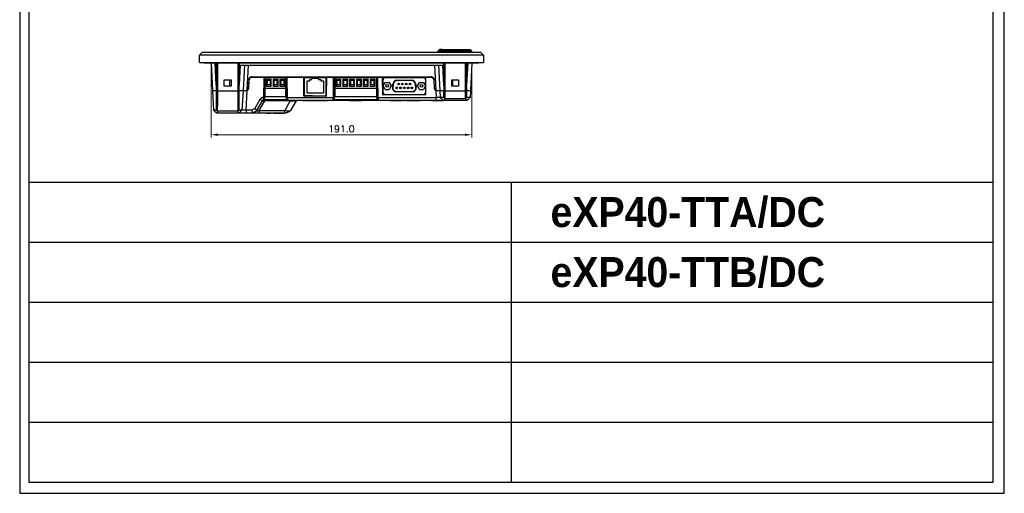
# Model space of a CAD drawing. Header units: millimetres. Extents: x 6863 to 7584, y 164 to 940.
# Tile 1 of 31: x 6863 to 7584, y 164 to 511. Entities that reach past the tile are written whole.
import ezdxf
from ezdxf.enums import TextEntityAlignment as Align

# ---------------------------------------------------------------- set-up
doc = ezdxf.new("R2010")
doc.units = ezdxf.units.MM
doc.header["$LTSCALE"] = 32.67
doc.layers.get('0').update_dxf_attribs({"linetype": 'CONTINUOUS'})
doc.layers.add('AM_0', color=7, linetype='CONTINUOUS', lineweight=50)
doc.layers.add('AM_5_Dimension', color=6, linetype='CONTINUOUS', lineweight=15)
doc.styles.add('AR', font='arialbd.ttf')
doc.styles.add('WHGTXT', font='simplex', dxfattribs={"bigfont": 'whgtxt'})

msp = doc.modelspace()

# ---------------------------------------------------------------- linework, layer by layer
for p, q in [((6862.89, 939.59), (6862.89, 164.45)), ((6994.44, 480.09), (6994.53, 485.31)), ((6994.53, 485.31), (6996.5, 487.24)), ((7202.35, 485.31), (6994.53, 485.31)), ((7200.38, 487.24), (6996.5, 487.24)), ((7169.99, 489.29), (7168.99, 488.29)), ((7193.89, 488.29), (7168.99, 488.29)), ((7168.99, 487.79), (7168.99, 488.29)), ((7168.99, 487.79), (7169.77, 487.24)), ((7192.89, 489.29), (7169.99, 489.29)), ((7171.79, 489.49), (7170.09, 489.49)), ((7170.09, 489.29), (7170.09, 489.49)), ((7170.2, 489.49), (7170.2, 489.29)), ((7171.5, 489.29), (7171.5, 489.49)), ((7171.79, 489.49), (7171.79, 489.29)), ((7192.89, 489.29), (7193.89, 488.29)), ((7193.89, 487.24), (7193.89, 488.29)), ((7200.38, 487.24), (7202.35, 485.31)), ((7202.35, 485.31), (7202.44, 480.09)), ((6994.44, 480.09), (7202.44, 480.09)), ((6997.26, 479.89), (7199.61, 479.89)), ((7198.26, 479.59), (6998.61, 479.59)), ((7002.94, 479.59), (7003.99, 459.59)), ((7005.69, 479.89), (7005.69, 479.59)), ((7006.79, 463.29), (7005.94, 479.6)), ((7006.79, 463.29), (7006.79, 479.59)), ((7007.23, 479.59), (7007.23, 463.3)), ((7007.43, 459.29), (7007.43, 479.59)), ((7007.6, 479.59), (7007.6, 459.29)), ((7022.77, 459.29), (7022.77, 479.59)), ((7022.94, 479.59), (7022.94, 459.29)), ((7023.15, 463.3), (7023.15, 479.59)), ((7023.58, 479.59), (7023.58, 463.29)), ((7024.35, 478.09), (7023.58, 463.29)), ((7024.35, 478.09), (7172.52, 478.09)), ((7027.35, 478.09), (7026.38, 459.59)), ((7029.39, 459.83), (7030.35, 478.09)), ((7166.53, 478.09), (7167.48, 459.83)), ((7169.52, 478.09), (7170.49, 459.59)), ((7173.29, 463.29), (7172.52, 478.09)), ((7173.29, 463.29), (7173.29, 479.59)), ((7173.73, 479.59), (7173.73, 463.3)), ((7173.93, 459.29), (7173.93, 479.59)), ((7174.1, 479.59), (7174.1, 459.29)), ((7189.27, 459.29), (7189.27, 479.59)), ((7189.44, 479.59), (7189.44, 459.29)), ((7189.65, 463.3), (7189.65, 479.59)), ((7190.93, 479.6), (7190.08, 463.29)), ((7190.08, 479.59), (7190.08, 463.29)), ((7191.19, 479.59), (7191.19, 479.89)), ((7193.93, 479.59), (7192.88, 459.59)), ((7032.83, 469.49), (7032.83, 469.19)), ((7032.83, 469.49), (7164.04, 469.49)), ((7032.83, 469.19), (7042.14, 469.19)), ((7041.63, 469.19), (7041.63, 467.97)), ((7042.14, 467.99), (7042.14, 469.19)), ((7042.14, 469.19), (7058.24, 469.19)), ((7042.14, 469.09), (7058.19, 469.09)), ((7042.69, 454.99), (7042.69, 469.09)), ((7056.69, 469.09), (7056.69, 469.19)), ((7057.69, 454.99), (7057.69, 469.19)), ((7057.91, 469.09), (7057.91, 469.19)), ((7058.19, 462.09), (7058.19, 469.09)), ((7058.24, 469.19), (7058.24, 467.99)), ((7058.24, 469.19), (7070.8, 469.19)), ((7058.74, 467.97), (7058.74, 469.19)), ((7070.97, 455.59), (7070.8, 469.19)), ((7070.8, 469.19), (7087.67, 469.19)), ((7070.94, 468.19), (7070.96, 469.19)), ((7070.96, 469.09), (7087.51, 469.09)), ((7071.26, 455.59), (7071.26, 469.09)), ((7076.74, 467.59), (7076.74, 468.59)), ((7076.74, 468.59), (7081.74, 468.59)), ((7081.74, 468.59), (7081.74, 467.59)), ((7087.21, 455.59), (7087.21, 469.09)), ((7087.5, 455.59), (7087.67, 469.19)), ((7087.53, 468.19), (7087.51, 469.19)), ((7087.67, 469.19), (7092.94, 469.19)), ((7092.43, 469.19), (7092.43, 467.97)), ((7092.94, 467.99), (7092.94, 469.19)), ((7092.94, 469.19), (7124.54, 469.19)), ((7092.94, 469.09), (7124.54, 469.09)), ((7093.74, 454.99), (7093.74, 469.09)), ((7124.24, 454.99), (7124.24, 469.09)), ((7124.54, 469.19), (7128.58, 469.19)), ((7124.54, 469.19), (7124.54, 467.99)), ((7125.04, 467.97), (7125.04, 469.19)), ((7128.58, 469.19), (7160.29, 469.19)), ((7128.73, 456.54), (7128.58, 469.19)), ((7128.72, 468.19), (7128.74, 469.19)), ((7128.74, 469.09), (7160.14, 469.09)), ((7129.04, 456.54), (7129.04, 469.09)), ((7159.84, 469.09), (7159.84, 456.54)), ((7159.84, 468.84), (7160.14, 468.84)), ((7160.15, 468.19), (7160.14, 469.19)), ((7160.14, 456.54), (7160.29, 469.19)), ((7160.29, 469.19), (7164.04, 469.19)), ((7164.04, 469.19), (7164.04, 469.49)), ((7164.38, 469.46), (7164.39, 469.46)), ((7012.69, 462.59), (7012.69, 467.29)), ((7012.69, 467.29), (7017.69, 467.29)), ((7017.69, 462.69), (7012.69, 462.69)), ((7017.69, 462.59), (7012.69, 462.59)), ((7016.84, 462.69), (7016.76, 467.29)), ((7017.69, 467.29), (7017.69, 462.59)), ((7030.54, 467.31), (7030.22, 461.2)), ((7030.52, 461.19), (7030.84, 467.29)), ((7030.84, 467.32), (7030.54, 467.34)), ((7041.63, 467.97), (7041.47, 454.39)), ((7041.95, 452.89), (7042.14, 467.99)), ((7042.12, 466.79), (7042.69, 466.79)), ((7043.34, 467.49), (7043.34, 462.59)), ((7043.34, 467.49), (7043.94, 466.89)), ((7047.04, 467.49), (7043.34, 467.49)), ((7043.34, 462.59), (7043.94, 463.99)), ((7043.34, 462.59), (7047.04, 462.59)), ((7043.94, 466.89), (7043.94, 463.99)), ((7046.44, 466.89), (7043.94, 466.89)), ((7043.94, 463.99), (7046.44, 463.99)), ((7047.04, 467.49), (7046.44, 466.89)), ((7046.44, 463.99), (7046.44, 466.89)), ((7047.04, 462.59), (7046.44, 463.99)), ((7047.04, 462.59), (7047.04, 467.49)), ((7048.34, 467.49), (7048.34, 462.59)), ((7048.34, 467.49), (7048.94, 466.89)), ((7052.04, 467.49), (7048.34, 467.49)), ((7048.34, 462.59), (7048.94, 463.99)), ((7048.34, 462.59), (7052.04, 462.59)), ((7048.94, 466.89), (7048.94, 463.99)), ((7051.44, 466.89), (7048.94, 466.89)), ((7048.94, 463.99), (7051.44, 463.99)), ((7052.04, 467.49), (7051.44, 466.89)), ((7051.44, 463.99), (7051.44, 466.89)), ((7052.04, 462.59), (7051.44, 463.99)), ((7052.04, 462.59), (7052.04, 467.49)), ((7053.34, 467.49), (7053.34, 462.59)), ((7053.34, 467.49), (7053.94, 466.89)), ((7057.04, 467.49), (7053.34, 467.49)), ((7053.34, 462.59), (7053.94, 463.99)), ((7053.34, 462.59), (7057.04, 462.59)), ((7053.94, 466.89), (7053.94, 463.99)), ((7056.44, 466.89), (7053.94, 466.89)), ((7053.94, 463.99), (7056.44, 463.99)), ((7057.04, 467.49), (7056.44, 466.89)), ((7056.44, 463.99), (7056.44, 466.89)), ((7057.04, 462.59), (7056.44, 463.99)), ((7057.04, 462.59), (7057.04, 467.49)), ((7058.19, 462.09), (7057.69, 462.09)), ((7058.25, 468.37), (7058.19, 468.43)), ((7058.19, 468.35), (7058.24, 468.35)), ((7058.19, 467.4), (7058.24, 467.4)), ((7058.19, 467.27), (7058.24, 467.28)), ((7058.19, 467.26), (7058.19, 467.27)), ((7058.25, 467.19), (7058.19, 467.19)), ((7058.25, 466.99), (7058.19, 466.99)), ((7058.24, 467.99), (7058.42, 452.89)), ((7058.91, 454.39), (7058.74, 467.97)), ((7070.82, 468.19), (7070.94, 468.19)), ((7071.26, 467.19), (7070.83, 467.19)), ((7071.26, 466.99), (7070.83, 466.99)), ((7070.95, 468.29), (7071.26, 468.29)), ((7073.26, 457.59), (7073.26, 466.59)), ((7073.26, 466.59), (7075.24, 466.59)), ((7075.24, 466.59), (7075.24, 467.59)), ((7075.24, 467.59), (7076.74, 467.59)), ((7081.74, 467.59), (7083.24, 467.59)), ((7083.24, 467.59), (7083.24, 466.59)), ((7083.24, 466.59), (7085.21, 466.59)), ((7085.21, 466.59), (7085.21, 457.59)), ((7087.53, 468.24), (7087.21, 468.24)), ((7087.65, 468.04), (7087.21, 468.04)), ((7087.63, 467.19), (7087.21, 467.19)), ((7087.63, 466.99), (7087.21, 466.99)), ((7087.53, 468.19), (7087.66, 468.19)), ((7092.43, 467.97), (7092.27, 454.39)), ((7092.75, 452.89), (7092.94, 467.99)), ((7093.74, 466.99), (7092.92, 466.99)), ((7093.74, 467.19), (7092.93, 467.19)), ((7093.74, 468.24), (7092.94, 468.24)), ((7093.74, 468.04), (7092.94, 468.04)), ((7094.39, 467.49), (7094.39, 462.59)), ((7094.39, 467.49), (7094.99, 466.89)), ((7098.09, 467.49), (7094.39, 467.49)), ((7094.39, 462.59), (7094.99, 463.99)), ((7094.39, 462.59), (7098.09, 462.59)), ((7094.99, 466.89), (7094.99, 463.99)), ((7097.49, 466.89), (7094.99, 466.89)), ((7094.99, 463.99), (7097.49, 463.99)), ((7098.09, 467.49), (7097.49, 466.89)), ((7097.49, 463.99), (7097.49, 466.89)), ((7098.09, 462.59), (7097.49, 463.99)), ((7098.09, 462.59), (7098.09, 467.49)), ((7099.39, 467.49), (7099.39, 462.59)), ((7103.09, 467.49), (7099.39, 467.49)), ((7099.39, 467.49), (7099.99, 466.89)), ((7099.39, 462.59), (7099.99, 463.99)), ((7099.39, 462.59), (7103.09, 462.59)), ((7102.49, 466.89), (7099.99, 466.89)), ((7099.99, 466.89), (7099.99, 463.99)), ((7099.99, 463.99), (7102.49, 463.99)), ((7103.09, 467.49), (7102.49, 466.89)), ((7102.49, 463.99), (7102.49, 466.89)), ((7103.09, 462.59), (7102.49, 463.99)), ((7103.09, 462.59), (7103.09, 467.49)), ((7104.39, 467.49), (7104.39, 462.59)), ((7108.09, 467.49), (7104.39, 467.49)), ((7104.39, 467.49), (7104.99, 466.89)), ((7104.39, 462.59), (7104.99, 463.99)), ((7104.39, 462.59), (7108.09, 462.59)), ((7107.49, 466.89), (7104.99, 466.89)), ((7104.99, 466.89), (7104.99, 463.99)), ((7104.99, 463.99), (7107.49, 463.99)), ((7108.09, 467.49), (7107.49, 466.89)), ((7107.49, 463.99), (7107.49, 466.89)), ((7108.09, 462.59), (7107.49, 463.99)), ((7108.09, 462.59), (7108.09, 467.49)), ((7113.09, 467.49), (7109.39, 467.49)), ((7109.39, 467.49), (7109.39, 462.59)), ((7109.39, 467.49), (7109.99, 466.89)), ((7109.39, 462.59), (7109.99, 463.99)), ((7109.39, 462.59), (7113.09, 462.59)), ((7112.49, 466.89), (7109.99, 466.89)), ((7109.99, 466.89), (7109.99, 463.99)), ((7109.99, 463.99), (7112.49, 463.99)), ((7113.09, 467.49), (7112.49, 466.89)), ((7112.49, 463.99), (7112.49, 466.89)), ((7113.09, 462.59), (7112.49, 463.99)), ((7113.09, 462.59), (7113.09, 467.49)), ((7118.09, 467.49), (7114.39, 467.49)), ((7114.39, 467.49), (7114.99, 466.89)), ((7114.39, 467.49), (7114.39, 462.59)), ((7114.39, 462.59), (7114.99, 463.99)), ((7114.39, 462.59), (7118.09, 462.59)), ((7117.49, 466.89), (7114.99, 466.89)), ((7114.99, 466.89), (7114.99, 463.99)), ((7114.99, 463.99), (7117.49, 463.99)), ((7118.09, 467.49), (7117.49, 466.89)), ((7117.49, 463.99), (7117.49, 466.89)), ((7118.09, 462.59), (7117.49, 463.99)), ((7118.09, 462.59), (7118.09, 467.49)), ((7123.09, 467.49), (7119.39, 467.49)), ((7119.39, 467.49), (7119.39, 462.59)), ((7119.39, 467.49), (7119.99, 466.89)), ((7119.39, 462.59), (7119.99, 463.99)), ((7119.39, 462.59), (7123.09, 462.59)), ((7122.49, 466.89), (7119.99, 466.89)), ((7119.99, 466.89), (7119.99, 463.99)), ((7119.99, 463.99), (7122.49, 463.99)), ((7123.09, 467.49), (7122.49, 466.89)), ((7122.49, 463.99), (7122.49, 466.89)), ((7123.09, 462.59), (7122.49, 463.99)), ((7123.09, 462.59), (7123.09, 467.49)), ((7124.61, 462.09), (7124.24, 462.09)), ((7124.54, 467.99), (7124.72, 452.89)), ((7125.21, 454.39), (7125.04, 467.97)), ((7128.59, 468.19), (7128.72, 468.19)), ((7129.04, 467.19), (7128.6, 467.19)), ((7129.04, 466.99), (7128.6, 466.99)), ((7129.05, 462.82), (7130.5, 465.32)), ((7130.5, 460.32), (7129.05, 462.82)), ((7130.5, 465.32), (7133.38, 465.32)), ((7133.38, 465.32), (7134.83, 462.82)), ((7134.83, 462.82), (7133.38, 460.32)), ((7135.73, 461.99), (7136.2, 464.65)), ((7135.73, 461.99), (7136.03, 461.94)), ((7136.49, 464.6), (7136.03, 461.94)), ((7136.49, 464.6), (7136.2, 464.65)), ((7139.08, 467.07), (7149.8, 467.07)), ((7139.08, 467.07), (7139.08, 466.77)), ((7149.8, 466.77), (7139.08, 466.77)), ((7149.8, 466.77), (7149.8, 467.07)), ((7152.67, 464.65), (7152.38, 464.6)), ((7152.85, 461.94), (7152.38, 464.6)), ((7152.67, 464.65), (7153.14, 461.99)), ((7152.85, 461.94), (7153.14, 461.99)), ((7154.05, 462.82), (7155.5, 465.32)), ((7155.5, 460.32), (7154.05, 462.82)), ((7155.5, 465.32), (7158.38, 465.32)), ((7158.38, 465.32), (7159.83, 462.82)), ((7159.83, 462.82), (7158.38, 460.32)), ((7160.28, 468.09), (7159.84, 468.09)), ((7160.15, 468.19), (7160.28, 468.19)), ((7166.33, 467.34), (7166.03, 467.32)), ((7166.04, 467.29), (7166.36, 461.19)), ((7166.66, 461.2), (7166.34, 467.31)), ((7179.19, 467.29), (7184.19, 467.29)), ((7179.19, 462.59), (7179.19, 467.29)), ((7179.19, 466.19), (7179.93, 466.19)), ((7184.19, 462.69), (7179.19, 462.69)), ((7184.19, 462.59), (7179.19, 462.59)), ((7179.64, 466.19), (7179.64, 462.69)), ((7179.87, 462.69), (7179.95, 467.29)), ((7184.19, 467.29), (7184.19, 462.59)), ((7003.99, 459.59), (7004, 459.33)), ((7003.99, 459.59), (7007.38, 459.59)), ((7004.01, 459.29), (7004.75, 445.09)), ((7007.23, 459.29), (7004.01, 459.29)), ((7004.51, 459.29), (7004.51, 459.59)), ((7007, 459.59), (7007, 459.29)), ((7007.23, 459.29), (7023.14, 459.29)), ((7007.38, 459.59), (7007.37, 459.29)), ((7007.43, 447.89), (7007.43, 459.29)), ((7007.6, 459.29), (7007.6, 447.9)), ((7022.77, 447.9), (7022.77, 459.29)), ((7022.94, 459.29), (7022.94, 447.89)), ((7022.99, 459.59), (7023, 459.29)), ((7022.99, 459.59), (7028.52, 459.59)), ((7028.52, 459.29), (7023.14, 459.29)), ((7023.37, 459.29), (7023.37, 459.59)), ((7026.37, 459.29), (7025.62, 445.09)), ((7025.87, 459.59), (7025.87, 459.29)), ((7028.38, 459.29), (7028.38, 459.59)), ((7028.62, 445.09), (7029.37, 459.48)), ((7029.24, 459.75), (7029.24, 459.75)), ((7029.38, 459.49), (7029.25, 459.76)), ((7030.22, 461.23), (7030.52, 461.21)), ((7041.41, 454.39), (7041.41, 452.39)), ((7041.47, 454.39), (7041.41, 454.39)), ((7041.45, 452.39), (7041.47, 454.38)), ((7041.47, 454.38), (7041.97, 454.61)), ((7042.69, 459.49), (7042.03, 459.49)), ((7042.04, 460.09), (7042.69, 460.09)), ((7042.45, 452.89), (7042.53, 459.49)), ((7042.69, 461.19), (7057.69, 461.19)), ((7042.69, 454.99), (7057.69, 454.99)), ((7058.34, 459.49), (7057.69, 459.49)), ((7057.84, 459.49), (7057.92, 452.89)), ((7058.91, 454.38), (7058.4, 454.61)), ((7058.9, 454.39), (7092.27, 454.39)), ((7058.9, 454.38), (7058.93, 452.39)), ((7070.92, 459.99), (7071.26, 459.99)), ((7077.19, 455.49), (7070.97, 455.49)), ((7071.26, 455.59), (7087.21, 455.59)), ((7087.2, 455.29), (7071.27, 455.29)), ((7085.21, 457.59), (7073.26, 457.59)), ((7087.21, 459.99), (7087.56, 459.99)), ((7092.25, 452.39), (7092.27, 454.38)), ((7092.27, 454.38), (7092.77, 454.61)), ((7093.74, 459.49), (7092.83, 459.49)), ((7092.84, 459.99), (7093.74, 459.99)), ((7093.25, 452.89), (7093.33, 459.49)), ((7093.74, 461.19), (7124.24, 461.19)), ((7093.74, 454.99), (7124.24, 454.99)), ((7124.2, 454.99), (7124.22, 452.89)), ((7124.24, 459.99), (7124.63, 459.99)), ((7124.64, 459.49), (7124.24, 459.49)), ((7125.21, 454.38), (7124.7, 454.61)), ((7125.2, 454.39), (7167.77, 454.39)), ((7125.2, 454.38), (7125.23, 452.39)), ((7129.04, 460.89), (7128.68, 460.89)), ((7129.03, 460.42), (7128.68, 460.42)), ((7128.7, 459.29), (7129.04, 459.29)), ((7129.04, 458.34), (7128.71, 458.34)), ((7159.84, 456.24), (7129.03, 456.24)), ((7129.04, 456.54), (7159.84, 456.54)), ((7130.5, 460.32), (7133.38, 460.32)), ((7138.61, 458.87), (7150.27, 458.87)), ((7138.61, 458.87), (7138.61, 458.57)), ((7150.27, 458.57), (7138.61, 458.57)), ((7150.27, 458.57), (7150.27, 458.87)), ((7155.5, 460.32), (7158.38, 460.32)), ((7159.84, 460.89), (7160.19, 460.89)), ((7160.19, 460.61), (7159.84, 460.61)), ((7160.17, 459.29), (7159.84, 459.29)), ((7166.35, 461.21), (7166.65, 461.23)), ((7167.49, 459.49), (7167.62, 459.76)), ((7167.5, 459.48), (7167.77, 454.39)), ((7167.77, 452.39), (7167.77, 454.39)), ((7168.35, 459.59), (7173.88, 459.59)), ((7173.73, 459.29), (7168.35, 459.29)), ((7168.49, 459.29), (7168.49, 459.59)), ((7170.51, 459.29), (7170.76, 454.39)), ((7172.79, 452.46), (7170.76, 454.39)), ((7170.77, 454.38), (7170.76, 454.39)), ((7172.87, 452.39), (7170.77, 454.38)), ((7171.01, 459.29), (7171.01, 459.59)), ((7173.5, 459.59), (7173.5, 459.29)), ((7173.73, 459.29), (7189.64, 459.29)), ((7173.75, 454.1), (7173.76, 454.08)), ((7173.93, 453.79), (7173.76, 454.08)), ((7173.76, 454.08), (7173.76, 452.39)), ((7173.88, 459.59), (7173.87, 459.29)), ((7173.93, 453.79), (7173.93, 459.29)), ((7174.1, 459.29), (7174.1, 453.69)), ((7189.27, 453.69), (7189.27, 459.29)), ((7189.44, 459.29), (7189.44, 453.79)), ((7189.44, 453.79), (7189.61, 454.08)), ((7189.49, 459.59), (7192.88, 459.59)), ((7189.49, 459.59), (7189.5, 459.29)), ((7189.61, 454.08), (7189.62, 454.1)), ((7189.61, 452.39), (7189.61, 454.08)), ((7192.87, 459.29), (7189.64, 459.29)), ((7189.87, 459.29), (7189.87, 459.59)), ((7192.61, 454.39), (7190.5, 452.39)), ((7190.58, 452.46), (7192.61, 454.38)), ((7192.37, 459.59), (7192.37, 459.29)), ((7192.87, 459.29), (7192.61, 454.39)), ((7192.61, 454.39), (7192.61, 454.38)), ((7192.87, 459.33), (7192.88, 459.59)), ((7007.79, 444.39), (7007.6, 447.9)), ((7022.77, 447.9), (7022.59, 444.39)), ((7038.72, 452.83), (7034.92, 446.26)), ((7036.47, 444.82), (7040.55, 451.89)), ((7038.2, 444.82), (7042.28, 451.89)), ((7040.55, 451.89), (7038.72, 452.83)), ((7041.45, 452.39), (7041.41, 452.39)), ((7041.45, 452.39), (7041.95, 452.89)), ((7041.45, 452.39), (7190.5, 452.39)), ((7042.28, 452.39), (7042.28, 451.89)), ((7060.94, 451.89), (7042.28, 451.89)), ((7042.45, 452.89), (7042.45, 452.39)), ((7042.45, 452.89), (7057.92, 452.89)), ((7060.94, 451.89), (7056.86, 444.82)), ((7057.92, 452.39), (7057.92, 452.89)), ((7058.93, 452.39), (7058.42, 452.89)), ((7060.94, 451.89), (7060.94, 452.39)), ((7065.27, 451.89), (7061.19, 444.82)), ((7069.83, 452.24), (7069.83, 452.39)), ((7069.83, 452.24), (7076.77, 452.24)), ((7070.52, 452.24), (7070.52, 452.39)), ((7070.92, 452.24), (7070.92, 452.39)), ((7071.31, 452.24), (7071.31, 452.39)), ((7072, 452.24), (7072, 452.39)), ((7072.08, 452.24), (7072.08, 452.39)), ((7072.71, 452.24), (7072.71, 452.39)), ((7073.33, 452.24), (7073.33, 452.39)), ((7073.96, 452.24), (7073.96, 452.39)), ((7074.09, 452.24), (7074.09, 452.39)), ((7074.9, 452.24), (7074.9, 452.39)), ((7075.09, 452.24), (7075.09, 452.39)), ((7076.77, 452.24), (7076.77, 452.39)), ((7076.89, 452.24), (7076.89, 452.39)), ((7076.89, 452.24), (7077.07, 452.24)), ((7076.99, 452.24), (7076.99, 452.39)), ((7077.08, 452.24), (7077.08, 452.39)), ((7077.08, 452.24), (7081.16, 452.24)), ((7077.19, 452.24), (7077.19, 452.39)), ((7077.49, 452.24), (7077.49, 452.39)), ((7077.97, 452.24), (7077.97, 452.39)), ((7078.67, 452.24), (7078.67, 452.39)), ((7078.9, 452.39), (7078.9, 452.24)), ((7078.98, 452.24), (7078.98, 452.39)), ((7079.63, 452.24), (7079.63, 452.39)), ((7079.73, 452.24), (7079.73, 452.39)), ((7080.43, 452.24), (7080.43, 452.39)), ((7080.53, 452.24), (7080.53, 452.39)), ((7081.16, 452.24), (7081.16, 452.39)), ((7081.18, 452.24), (7081.28, 452.24)), ((7081.28, 452.24), (7081.28, 452.39)), ((7081.28, 452.24), (7083.13, 452.24)), ((7081.36, 452.24), (7081.36, 452.39)), ((7081.55, 452.24), (7081.55, 452.39)), ((7081.79, 452.24), (7081.79, 452.39)), ((7082.07, 452.39), (7082.07, 452.24)), ((7083.13, 452.24), (7083.13, 452.39)), ((7083.26, 452.24), (7083.26, 452.39)), ((7083.26, 452.24), (7083.44, 452.24)), ((7083.44, 452.24), (7083.44, 452.39)), ((7083.45, 452.24), (7083.45, 452.39)), ((7083.45, 452.24), (7085.09, 452.24)), ((7083.64, 452.24), (7083.64, 452.39)), ((7084.27, 452.24), (7084.27, 452.39)), ((7084.68, 452.24), (7084.68, 452.39)), ((7084.94, 452.24), (7084.94, 452.39)), ((7085.05, 452.24), (7085.05, 452.39)), ((7085.09, 452.24), (7085.09, 452.39)), ((7085.32, 452.24), (7085.32, 452.39)), ((7085.32, 452.24), (7086.95, 452.24)), ((7085.5, 452.24), (7085.5, 452.39)), ((7086.14, 452.24), (7086.14, 452.39)), ((7086.54, 452.24), (7086.54, 452.39)), ((7086.8, 452.24), (7086.8, 452.39)), ((7086.91, 452.24), (7086.91, 452.39)), ((7086.95, 452.24), (7086.95, 452.39)), ((7087.56, 452.24), (7087.56, 452.39)), ((7087.56, 452.24), (7088.7, 452.24)), ((7088.12, 452.24), (7088.12, 452.39)), ((7088.38, 452.24), (7088.38, 452.39)), ((7088.7, 452.39), (7088.7, 452.24)), ((7092.25, 452.39), (7092.75, 452.89)), ((7093.25, 452.89), (7124.22, 452.89)), ((7093.25, 452.89), (7093.25, 452.39)), ((7104.36, 452.19), (7104.36, 452.39)), ((7104.36, 452.19), (7106.01, 452.19)), ((7104.45, 452.19), (7104.45, 452.39)), ((7104.71, 452.19), (7104.71, 452.39)), ((7105.16, 452.19), (7105.16, 452.39)), ((7105.6, 452.19), (7105.6, 452.39)), ((7105.85, 452.19), (7105.85, 452.39)), ((7106.01, 452.39), (7106.01, 452.19)), ((7106.3, 452.19), (7106.3, 452.39)), ((7106.3, 452.19), (7108.55, 452.19)), ((7106.8, 452.19), (7106.8, 452.39)), ((7107.19, 452.19), (7107.19, 452.39)), ((7107.65, 452.19), (7107.65, 452.39)), ((7108.04, 452.19), (7108.04, 452.39)), ((7108.55, 452.19), (7108.55, 452.39)), ((7108.87, 452.19), (7108.87, 452.39)), ((7108.87, 452.19), (7110.95, 452.19)), ((7108.99, 452.19), (7108.99, 452.39)), ((7109.33, 452.19), (7109.33, 452.39)), ((7109.89, 452.19), (7109.89, 452.39)), ((7110.45, 452.19), (7110.45, 452.39)), ((7110.81, 452.19), (7110.81, 452.39)), ((7110.95, 452.19), (7110.95, 452.39)), ((7111.17, 452.19), (7111.17, 452.39)), ((7111.17, 452.19), (7113.11, 452.19)), ((7111.34, 452.19), (7111.34, 452.39)), ((7111.63, 452.19), (7111.63, 452.39)), ((7112.07, 452.19), (7112.07, 452.39)), ((7112.61, 452.19), (7112.61, 452.39)), ((7112.96, 452.19), (7112.96, 452.39)), ((7113.11, 452.19), (7113.11, 452.39)), ((7124.22, 452.39), (7124.22, 452.89)), ((7125.23, 452.39), (7124.72, 452.89)), ((7134.24, 452.19), (7134.24, 452.39)), ((7134.24, 452.19), (7135.91, 452.19)), ((7135.91, 452.19), (7135.91, 452.39)), ((7136.17, 452.19), (7136.17, 452.39)), ((7136.17, 452.19), (7138.42, 452.19)), ((7136.68, 452.19), (7136.68, 452.39)), ((7137.07, 452.19), (7137.07, 452.39)), ((7137.53, 452.19), (7137.53, 452.39)), ((7137.92, 452.19), (7137.92, 452.39)), ((7138.42, 452.19), (7138.42, 452.39)), ((7138.75, 452.19), (7138.75, 452.39)), ((7138.75, 452.19), (7140.82, 452.19)), ((7138.87, 452.19), (7138.87, 452.39)), ((7139.21, 452.19), (7139.21, 452.39)), ((7139.76, 452.19), (7139.76, 452.39)), ((7140.32, 452.19), (7140.32, 452.39)), ((7140.68, 452.19), (7140.68, 452.39)), ((7140.82, 452.19), (7140.82, 452.39)), ((7141.04, 452.19), (7141.04, 452.39)), ((7141.04, 452.19), (7142.99, 452.19)), ((7141.22, 452.19), (7141.22, 452.39)), ((7141.51, 452.19), (7141.51, 452.39)), ((7141.95, 452.19), (7141.95, 452.39)), ((7142.48, 452.19), (7142.48, 452.39)), ((7142.84, 452.19), (7142.84, 452.39)), ((7142.99, 452.19), (7142.99, 452.39)), ((7144.04, 452.19), (7144.04, 452.39)), ((7144.04, 452.19), (7144.83, 452.19)), ((7144.55, 452.19), (7144.55, 452.39)), ((7144.83, 452.19), (7144.83, 452.39)), ((7146.25, 452.19), (7146.25, 452.39)), ((7146.25, 452.19), (7147.4, 452.19)), ((7146.81, 452.19), (7146.81, 452.39)), ((7147.08, 452.19), (7147.08, 452.39)), ((7147.4, 452.39), (7147.4, 452.19)), ((7147.81, 452.19), (7147.81, 452.39)), ((7147.81, 452.19), (7150.06, 452.19)), ((7148.32, 452.19), (7148.32, 452.39)), ((7148.71, 452.19), (7148.71, 452.39)), ((7149.17, 452.19), (7149.17, 452.39)), ((7149.56, 452.19), (7149.56, 452.39)), ((7150.06, 452.19), (7150.06, 452.39)), ((7150.1, 452.19), (7150.1, 452.39)), ((7150.1, 452.19), (7150.39, 452.19)), ((7150.39, 452.19), (7150.39, 452.39)), ((7150.39, 452.19), (7152.46, 452.19)), ((7150.51, 452.19), (7150.51, 452.39)), ((7150.85, 452.19), (7150.85, 452.39)), ((7151.4, 452.19), (7151.4, 452.39)), ((7151.97, 452.19), (7151.97, 452.39)), ((7152.32, 452.19), (7152.32, 452.39)), ((7152.46, 452.19), (7152.46, 452.39)), ((7152.49, 452.19), (7152.57, 452.19)), ((7152.57, 452.19), (7152.57, 452.39)), ((7152.68, 452.19), (7152.68, 452.39)), ((7152.68, 452.19), (7154.63, 452.19)), ((7152.86, 452.19), (7152.86, 452.39)), ((7153.15, 452.19), (7153.15, 452.39)), ((7153.59, 452.19), (7153.59, 452.39)), ((7154.12, 452.19), (7154.12, 452.39)), ((7154.48, 452.19), (7154.48, 452.39)), ((7154.63, 452.19), (7154.63, 452.39)), ((7154.69, 452.19), (7156.03, 452.19)), ((7155.07, 452.39), (7155.07, 452.19)), ((7155.41, 452.19), (7155.41, 452.39)), ((7156.03, 452.19), (7156.03, 452.39)), ((7164.41, 452.19), (7164.41, 452.39)), ((7164.41, 452.19), (7165.07, 452.19)), ((7164.5, 452.19), (7164.5, 452.39)), ((7164.8, 452.39), (7164.8, 452.19)), ((7165.07, 452.19), (7165.07, 452.39)), ((7165.22, 452.19), (7165.22, 452.39)), ((7165.22, 452.19), (7171.95, 452.19)), ((7165.72, 452.19), (7165.72, 452.39)), ((7166.22, 452.19), (7166.22, 452.39)), ((7166.72, 452.19), (7166.72, 452.39)), ((7166.86, 452.19), (7166.86, 452.39)), ((7166.94, 452.19), (7166.94, 452.39)), ((7167.18, 452.19), (7167.18, 452.39)), ((7167.57, 452.19), (7167.57, 452.39)), ((7168.13, 452.19), (7168.13, 452.39)), ((7168.31, 452.39), (7168.31, 452.19)), ((7168.49, 452.19), (7168.49, 452.39)), ((7168.59, 452.19), (7168.59, 452.39)), ((7168.86, 452.19), (7168.86, 452.39)), ((7169.3, 452.19), (7169.3, 452.39)), ((7169.75, 452.19), (7169.75, 452.39)), ((7170.04, 452.19), (7170.04, 452.39)), ((7170.15, 452.19), (7170.15, 452.39)), ((7170.29, 452.19), (7170.29, 452.39)), ((7170.42, 452.19), (7170.42, 452.39)), ((7170.91, 452.19), (7170.91, 452.39)), ((7171.45, 452.19), (7171.45, 452.39)), ((7171.95, 452.19), (7171.95, 452.39)), ((7172.2, 452.39), (7172.2, 452.19)), ((7172.2, 452.19), (7172.86, 452.19)), ((7172.48, 452.19), (7172.48, 452.39)), ((7172.77, 452.19), (7172.77, 452.39)), ((7172.86, 452.19), (7172.86, 452.39)), ((7174.1, 453.69), (7189.27, 453.69)), ((7190.63, 452.51), (7191.87, 453.69)), ((7004.75, 445.08), (7004.75, 445.09)), ((7006.79, 443.16), (7004.75, 445.09)), ((7006.86, 443.09), (7004.75, 445.08)), ((7006.86, 443.09), (7058.19, 443.09)), ((7007.75, 444.39), (7007.75, 443.09)), ((7022.59, 444.39), (7007.79, 444.39)), ((7022.63, 443.09), (7022.63, 444.39)), ((7022.63, 444.39), (7022.75, 444.38)), ((7025.62, 445.09), (7023.52, 443.09)), ((7023.59, 443.16), (7025.62, 445.08)), ((7025.62, 445.09), (7025.62, 445.08)), ((7028.62, 445.09), (7028.62, 443.09)), ((7032.9, 445.09), (7028.62, 445.09)), ((7034.92, 446.26), (7032.9, 445.09)), ((7033.44, 443.09), (7032.9, 445.09)), ((7033.47, 443.09), (7036.47, 444.82)), ((7034.92, 446.26), (7036.4, 444.78)), ((7038.2, 444.82), (7038.2, 443.09)), ((7038.2, 444.82), (7056.86, 444.82)), ((7043.7, 442.89), (7043.7, 443.09)), ((7043.7, 442.89), (7046.67, 442.89)), ((7043.99, 443.09), (7043.99, 442.89)), ((7044.99, 442.89), (7044.99, 443.09)), ((7045.39, 442.89), (7045.39, 443.09)), ((7046.39, 443.09), (7046.39, 442.89)), ((7046.67, 442.89), (7046.67, 443.09)), ((7049.05, 442.89), (7049.05, 443.09)), ((7049.05, 442.89), (7056.19, 442.89)), ((7049.15, 442.89), (7049.15, 443.09)), ((7049.19, 442.89), (7049.19, 443.09)), ((7049.99, 442.89), (7049.99, 443.09)), ((7050.39, 442.89), (7050.39, 443.09)), ((7052.09, 442.89), (7052.09, 443.09)), ((7052.49, 442.89), (7052.49, 443.09)), ((7052.76, 442.89), (7052.76, 443.09)), ((7052.89, 442.89), (7052.89, 443.09)), ((7053.29, 442.89), (7053.29, 443.09)), ((7054.99, 442.89), (7054.99, 443.09)), ((7055.39, 442.89), (7055.39, 443.09)), ((7055.48, 442.89), (7055.48, 443.09)), ((7056.19, 442.89), (7056.19, 443.09)), ((7056.2, 442.89), (7056.33, 442.89)), ((7056.33, 442.89), (7056.33, 443.09)), ((7056.86, 443.09), (7056.86, 444.82)), ((7060.88, 444.64), (7058.19, 443.09)), ((7061.19, 444.82), (7060.92, 444.58))]:
    msp.add_line(p, q)
at = {"linetype": 'Continuous'}
for p, q in [((7583.65, 164.45), (7583.65, 939.59)), ((6869.61, 931.52), (6869.61, 172.52)), ((7575.59, 172.52), (7575.59, 931.52)), ((6869.61, 392.39), (7575.59, 392.39)), ((7222.6, 392.39), (7222.6, 172.52)), ((6869.61, 348.42), (7575.59, 348.42)), ((6869.61, 348.42), (7575.59, 348.42)), ((6869.61, 304.44), (7575.59, 304.44)), ((6869.61, 260.47), (7575.59, 260.47)), ((6869.61, 216.49), (7575.59, 216.49)), ((6869.61, 172.52), (7575.59, 172.52)), ((6862.89, 164.45), (7583.65, 164.45))]:
    msp.add_line(p, q, dxfattribs=at)
msp.add_lwpolyline([(7058.18, 443.09), (7058.5, 443.27), (7059.25, 443.68), (7060.15, 444.17), (7060.91, 444.58)])
for centre, radius in [((7131.94, 462.82), 1), ((7138.9, 461.4), 0.6), ((7140.28, 464.24), 0.6), ((7141.67, 461.4), 0.6), ((7143.05, 464.24), 0.6), ((7144.44, 461.4), 0.6), ((7145.82, 464.24), 0.6), ((7147.21, 461.4), 0.6), ((7148.59, 464.24), 0.6), ((7149.98, 461.4), 0.6), ((7156.94, 462.82), 1)]:
    msp.add_circle(centre, radius)
for centre, radius, start, end in [((6997.26, 480.09), 0.2, 179, 270), ((6998.61, 481.09), 1.5, 233.1301, 270), ((7198.26, 481.09), 1.5, 270, 306.8699), ((7199.61, 480.09), 0.2, 270, 1), ((7032.83, 467.19), 2, 90.02441, 177.02495), ((7032.83, 467.19), 2.3, 142.00014, 149.3036), ((7032.84, 467.18), 2.31, 131.94803, 141.97115), ((7032.84, 467.19), 2.3, 124.85849, 131.95246), ((7032.84, 467.19), 2.31, 113.7504, 124.82823), ((7032.83, 467.19), 2.3, 107.46146, 113.74693), ((7032.84, 467.18), 2.31, 90.09798, 107.41877), ((7130.54, 467.59), 1.5, 90.00008, 180.00002), ((7158.34, 467.59), 1.5, 0.00002, 90.00007), ((7164.04, 467.2), 2.29, 82.68072, 89.9499), ((7164.04, 467.19), 2, 2.97505, 89.9756), ((7164.04, 467.18), 2.32, 81.12013, 82.69148), ((7164.04, 467.18), 2.31, 73.85007, 81.12301), ((7164.04, 467.19), 2.3, 66.24899, 73.83029), ((7164.04, 467.19), 2.31, 55.17492, 66.24448), ((7164.04, 467.19), 2.3, 48.05473, 55.14465), ((7164.03, 467.18), 2.31, 38.03032, 48.05916), ((7164.04, 467.19), 2.3, 30.71306, 38.0013), ((8411.41, 448.65), 1404.69, 179.40303, 179.55376), ((8685.78, 463.34), 1678.56, 180.00123, 180.12781), ((5349, 463.33), 1674.15, 359.87209, 359.999), ((5622.51, 448.68), 1401.15, 0.44609, 0.59721), ((7032.85, 467.19), 2.31, 166.10442, 175.20265), ((7032.81, 467.19), 2.28, 175.21827, 177.02979), ((7032.84, 467.19), 2.3, 159.59777, 166.11389), ((7032.83, 467.19), 2.3, 149.30328, 159.56575), ((7059.37, 461.74), 5.65, 101.46392, 102.07503), ((7138.61, 461.49), 2.92, 170, 270), ((7138.61, 461.49), 2.62, 170, 270), ((7139.08, 464.15), 2.92, 90, 170), ((7139.08, 464.15), 2.62, 90, 170), ((7149.8, 464.15), 2.92, 10, 90), ((7149.8, 464.15), 2.62, 10, 90), ((7150.27, 461.49), 2.92, 270, 10), ((7150.27, 461.49), 2.62, 270, 10), ((7164.04, 467.19), 2.3, 20.66276, 30.71335), ((7164.04, 467.19), 2.3, 13.7502, 20.63059), ((7164.02, 467.19), 2.31, 4.79592, 13.76071), ((7164.06, 467.19), 2.28, 2.96806, 4.78043), ((8577.91, 448.65), 1404.69, 179.40303, 179.55376), ((8852.28, 463.34), 1678.56, 180.00123, 180.12781), ((5515.5, 463.33), 1674.15, 359.87209, 359.999), ((5789.01, 448.68), 1401.15, 0.44609, 0.59721), ((8647.84, 446.91), 1641.13, 179.56765, 179.80854), ((8967.52, 464.05), 1960.3, 180.13901, 180.34014), ((5016.2, 464.24), 2006.95, 359.66223, 359.85869), ((5349.31, 446.73), 1674.35, 0.19386, 0.42996), ((7028.52, 461.29), 2, 269.99902, 357.00567), ((7028.52, 461.29), 1.7, 270.1908, 278.41659), ((7028.52, 461.29), 1.7, 278.4256, 286.7185), ((7028.52, 461.29), 1.7, 286.72803, 295.19203), ((7028.52, 461.29), 1.7, 300.84189, 310.49518), ((7028.51, 461.3), 1.71, 310.47654, 317.81101), ((7028.52, 461.29), 1.7, 317.86015, 332.31196), ((7028.53, 461.29), 1.69, 332.33047, 338.29048), ((7041.41, 451.28), 3.11, 90.01115, 150.01274), ((7071.27, 455.59), 0.3, 180.7, 270), ((7077.19, 458.49), 3, 270, 284.67714), ((7087.2, 455.59), 0.3, 270, 359.3), ((7129.03, 456.54), 0.3, 180.7, 270), ((7130.54, 458.04), 1.5, 180.00003, 270.00007), ((7158.34, 458.04), 1.5, 270.00008, 0.00002), ((7159.84, 456.54), 0.3, 270, 359.3), ((7168.35, 461.29), 2, 182.99435, 270.00098), ((7168.35, 461.29), 1.69, 201.70914, 207.66708), ((7168.35, 461.29), 1.7, 207.67766, 220.47119), ((7168.36, 461.3), 1.71, 220.52068, 229.53724), ((7168.36, 461.29), 1.7, 229.51491, 239.15823), ((7168.35, 461.29), 1.7, 244.80806, 253.27155), ((7168.35, 461.29), 1.7, 253.28108, 261.5741), ((7168.35, 461.29), 1.7, 261.583, 269.80917), ((8772.6, 447.17), 1599.39, 179.56568, 179.74195), ((9085.11, 463.87), 1911.38, 180.13739, 180.29312), ((5278.9, 463.87), 1910.74, 359.70685, 359.86264), ((5591.23, 447.17), 1598.93, 0.25803, 0.43435), ((8844.02, 446.19), 1837.31, 179.80677, 180.03549), ((9194.96, 465.3), 2187.73, 180.33769, 180.53962), ((8680.66, 447.93), 1673.23, 180.00113, 180.11759), ((5349.73, 447.93), 1673.21, 359.88245, 359.99891), ((4780.35, 465.73), 2242.8, 359.46279, 359.65975), ((5155.61, 446.15), 1868.05, 359.96639, 0.19135), ((7041.41, 451.39), 1, 90, 150), ((7066.13, 451.39), 1, 90, 150), ((7047.91, 466.79), 46.22, 208.55795, 208.84944), ((7005.87, 482.3), 37.96, 272.64342, 272.83559), ((6982.46, 466.79), 46.22, 331.15057, 331.44205)]:
    msp.add_arc(centre, radius, start, end)
for centre, major_axis, ratio, start_param, end_param in [((7174.1, 453.89), (0.2, 0), 1, -2.617994, -1.570796), ((7189.27, 453.89), (0.2, 0), 1, -1.570796, -0.523599), ((7007.91, 442.09), (-1.72, 1.63), 0.946369, -0.784029, -0.767258), ((7022.46, 442.09), (1.72, 1.63), 0.946369, 0.767258, 0.784029)]:
    msp.add_ellipse(centre, major_axis=major_axis, ratio=ratio, start_param=start_param, end_param=end_param)
for points, knots in [([(7006.79, 463.29), (7006.84, 463.29), (7006.98, 463.29), (7007.13, 463.29), (7007.23, 463.3)], [0, 0, 0, 0, 0.298515, 1, 1, 1, 1]), ([(7023.15, 463.3), (7023.17, 463.3), (7023.32, 463.29), (7023.46, 463.29), (7023.58, 463.29)], [0, 0, 0, 0, 0.183757, 1, 1, 1, 1]), ([(7173.29, 463.29), (7173.34, 463.29), (7173.48, 463.29), (7173.63, 463.29), (7173.73, 463.3)], [0, 0, 0, 0, 0.298515, 1, 1, 1, 1]), ([(7189.65, 463.3), (7189.67, 463.3), (7189.82, 463.29), (7189.96, 463.29), (7190.08, 463.29)], [0, 0, 0, 0, 0.183757, 1, 1, 1, 1]), ([(7004.02, 459.32), (7004.01, 459.32), (7004.01, 459.32), (7004, 459.33), (7004, 459.33)], [0, 0, 0, 0, 0.599951, 1, 1, 1, 1]), ([(7170.76, 454.39), (7170.76, 454.38), (7170.74, 454.37), (7170.67, 454.36), (7170.5, 454.35), (7170.23, 454.34), (7169.86, 454.34), (7169.41, 454.35), (7168.71, 454.36), (7168.15, 454.37), (7167.77, 454.39)], [0, 0, 0, 0, 0.005734, 0.020214, 0.076824, 0.1689, 0.293103, 0.444545, 0.617415, 1, 1, 1, 1]), ([(7173.23, 454.37), (7172.91, 454.36), (7172.46, 454.35), (7171.88, 454.34), (7171.52, 454.34), (7171.22, 454.35), (7171, 454.35), (7170.86, 454.37), (7170.78, 454.37), (7170.77, 454.38)], [0, 0, 0, 0, 0.385269, 0.554698, 0.702058, 0.823243, 0.914727, 0.974049, 1, 1, 1, 1]), ([(7173.23, 454.37), (7173.29, 454.37), (7173.49, 454.35), (7173.68, 454.22), (7173.75, 454.1)], [0, 0, 0, 0, 0.284623, 1, 1, 1, 1]), ([(7190.14, 454.37), (7190.09, 454.37), (7189.88, 454.35), (7189.69, 454.22), (7189.62, 454.1)], [0, 0, 0, 0, 0.284623, 1, 1, 1, 1]), ([(7192.61, 454.38), (7192.59, 454.37), (7192.51, 454.37), (7192.37, 454.35), (7192.15, 454.35), (7191.85, 454.34), (7191.49, 454.34), (7190.92, 454.35), (7190.46, 454.36), (7190.14, 454.37)], [0, 0, 0, 0, 0.025951, 0.085273, 0.176757, 0.297942, 0.445302, 0.614731, 1, 1, 1, 1]), ([(7007.26, 452.41), (7007.23, 452.41), (7007.05, 452.39), (7006.87, 452.39), (7006.72, 452.39)], [0, 0, 0, 0, 0.183766, 1, 1, 1, 1]), ([(7007.43, 447.89), (7007.44, 447.9), (7007.5, 447.9), (7007.55, 447.9), (7007.6, 447.9)], [0, 0, 0, 0, 0.183755, 1, 1, 1, 1]), ([(7022.77, 447.9), (7022.79, 447.9), (7022.85, 447.9), (7022.9, 447.9), (7022.94, 447.89)], [0, 0, 0, 0, 0.298517, 1, 1, 1, 1]), ([(7023.11, 452.41), (7023.15, 452.41), (7023.33, 452.39), (7023.51, 452.39), (7023.65, 452.39)], [0, 0, 0, 0, 0.183754, 1, 1, 1, 1]), ([(7040.55, 451.89), (7040.58, 451.95), (7040.79, 452.02), (7041.16, 452.03), (7041.68, 451.99), (7042.07, 451.93), (7042.28, 451.89)], [0, 0, 0, 0, 0.115343, 0.332039, 0.638807, 1, 1, 1, 1]), ([(7042.45, 452.89), (7042.39, 452.89), (7042.27, 452.89), (7042.13, 452.89), (7042.04, 452.89), (7041.99, 452.88), (7041.97, 452.89), (7041.95, 452.89), (7041.95, 452.89)], [0, 0, 0, 0, 0.382665, 0.707079, 0.831344, 0.92381, 0.980643, 1, 1, 1, 1]), ([(7058.42, 452.89), (7058.42, 452.89), (7058.4, 452.89), (7058.38, 452.88), (7058.33, 452.89), (7058.24, 452.89), (7058.1, 452.89), (7057.98, 452.89), (7057.92, 452.89)], [0, 0, 0, 0, 0.019357, 0.07619, 0.168656, 0.292921, 0.617335, 1, 1, 1, 1]), ([(7060.94, 451.89), (7061.51, 451.93), (7062.35, 451.98), (7063.41, 452.01), (7064.08, 452.03), (7064.62, 452.02), (7064.95, 452), (7065.14, 451.97), (7065.22, 451.96), (7065.28, 451.91), (7065.27, 451.89)], [0, 0, 0, 0, 0.394417, 0.575743, 0.73288, 0.855962, 0.939759, 0.966963, 0.985078, 1, 1, 1, 1]), ([(7093.25, 452.89), (7093.19, 452.89), (7093.07, 452.89), (7092.93, 452.89), (7092.84, 452.89), (7092.79, 452.88), (7092.77, 452.89), (7092.75, 452.89), (7092.75, 452.89)], [0, 0, 0, 0, 0.382665, 0.707079, 0.831344, 0.92381, 0.980643, 1, 1, 1, 1]), ([(7124.72, 452.89), (7124.72, 452.89), (7124.7, 452.89), (7124.68, 452.88), (7124.63, 452.89), (7124.54, 452.89), (7124.4, 452.89), (7124.28, 452.89), (7124.22, 452.89)], [0, 0, 0, 0, 0.019357, 0.07619, 0.168656, 0.292921, 0.617335, 1, 1, 1, 1]), ([(7006.71, 445.06), (7006.45, 445.05), (7005.99, 445.04), (7005.45, 445.04), (7005.11, 445.05), (7004.93, 445.05), (7004.83, 445.07), (7004.77, 445.07), (7004.75, 445.08)], [0, 0, 0, 0, 0.39407, 0.708383, 0.82679, 0.915948, 0.973882, 1, 1, 1, 1]), ([(7006.71, 445.06), (7006.78, 445.06), (7007.02, 445.02), (7007.24, 444.85), (7007.32, 444.7)], [0, 0, 0, 0, 0.276095, 1, 1, 1, 1]), ([(7007.43, 444.49), (7007.44, 444.48), (7007.48, 444.42), (7007.56, 444.38), (7007.62, 444.38)], [0, 0, 0, 0, 0.223681, 1, 1, 1, 1]), ([(7022.75, 444.38), (7022.77, 444.38), (7022.85, 444.39), (7022.91, 444.45), (7022.94, 444.49)], [0, 0, 0, 0, 0.286218, 1, 1, 1, 1]), ([(7023.05, 444.7), (7023.08, 444.75), (7023.22, 444.94), (7023.48, 445.06), (7023.66, 445.06)], [0, 0, 0, 0, 0.222366, 1, 1, 1, 1]), ([(7025.62, 445.08), (7025.61, 445.07), (7025.55, 445.07), (7025.44, 445.05), (7025.26, 445.05), (7024.92, 445.04), (7024.38, 445.04), (7023.92, 445.05), (7023.66, 445.06)], [0, 0, 0, 0, 0.026118, 0.084052, 0.17321, 0.291617, 0.60593, 1, 1, 1, 1]), ([(7028.62, 445.09), (7028.23, 445.07), (7027.68, 445.06), (7026.97, 445.05), (7026.52, 445.04), (7026.15, 445.04), (7025.89, 445.05), (7025.71, 445.06), (7025.65, 445.07), (7025.62, 445.08), (7025.62, 445.09)], [0, 0, 0, 0, 0.38259, 0.555461, 0.706902, 0.831104, 0.923178, 0.979786, 0.994266, 1, 1, 1, 1]), ([(7038.2, 444.82), (7037.96, 444.72), (7037.59, 444.57), (7037.1, 444.42), (7036.78, 444.36), (7036.53, 444.36), (7036.33, 444.51), (7036.39, 444.68), (7036.43, 444.76)], [0, 0, 0, 0, 0.35951, 0.538057, 0.696899, 0.807189, 0.872262, 1, 1, 1, 1]), ([(7060.91, 444.58), (7060.72, 444.47), (7060.17, 444.36), (7058.8, 444.36), (7057.66, 444.6), (7056.86, 444.82)], [0, 0, 0, 0, 0.164346, 0.39422, 1, 1, 1, 1])]:
    msp.add_open_spline(points, degree=3, knots=knots)
for points in [[(7041.63, 467.97), (7041.8, 467.97), (7041.97, 467.95), (7042.14, 467.99)], [(7058.74, 467.97), (7058.57, 467.97), (7058.4, 467.95), (7058.24, 467.99)], [(7092.43, 467.97), (7092.6, 467.97), (7092.77, 467.95), (7092.94, 467.99)], [(7125.04, 467.97), (7124.87, 467.97), (7124.7, 467.95), (7124.54, 467.99)], [(7029.39, 459.83), (7029.34, 459.8), (7029.29, 459.77), (7029.24, 459.76)], [(7030.22, 461.2), (7030.21, 461.02), (7030.17, 460.83), (7030.1, 460.66)], [(7166.77, 460.66), (7166.71, 460.83), (7166.66, 461.02), (7166.66, 461.2)], [(7167.63, 459.75), (7167.58, 459.78), (7167.53, 459.8), (7167.49, 459.83)], [(7007.62, 444.38), (7007.61, 445.55), (7007.61, 446.73), (7007.6, 447.9)], [(7022.77, 447.9), (7022.77, 446.73), (7022.76, 445.55), (7022.75, 444.38)], [(7036.43, 444.76), (7036.44, 444.78), (7036.46, 444.8), (7036.47, 444.82)]]:
    msp.add_open_spline(points, degree=3)
at = {"layer": 'AM_5_Dimension'}
for p, q in [((7002.94, 478.59), (7002.94, 425.08)), ((7193.93, 478.59), (7193.93, 425.08)), ((7007.94, 427.08), (7188.93, 427.08))]:
    msp.add_line(p, q, dxfattribs=at)
for points in [[(7007.94, 427.92), (7007.94, 426.25), (7002.94, 427.08)], [(7188.93, 427.92), (7188.93, 426.25), (7193.93, 427.08)]]:
    msp.add_solid(points, dxfattribs=at)

# ---------------------------------------------------------------- texts
at = {"layer": 'AM_0', "style": 'AR', "width": 0.93448}
for s, p, p2 in [('eXP40-TTA/DC', (7251.46, 359.45), (7452.43, 359.45)), ('eXP40-TTB/DC', (7251.46, 315.48), (7452.43, 315.48))]:
    msp.add_text(s, height=21.9877, dxfattribs=at).set_placement(p, p2, align=Align.FIT)
at = {"layer": 'AM_5_Dimension', "insert": (7098.44, 431.38), "char_height": 5, "attachment_point": 5, "style": 'WHGTXT'}
msp.add_mtext('\\A1;191.0', dxfattribs=at)

doc.saveas('drawing.dxf')
